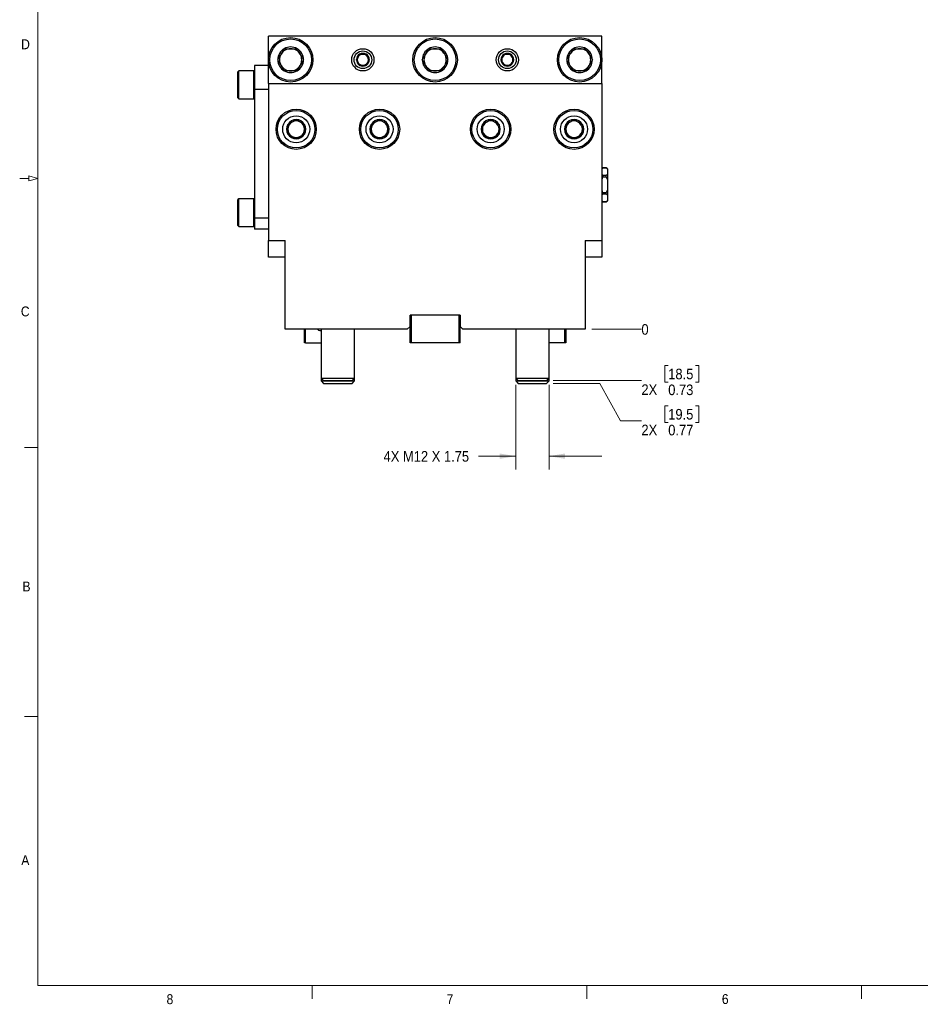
# Model space of a CAD drawing. Header units: inches. Extents: x 0.5 to 21.6, y 0.7 to 16.3.
# Tile 1 of 18: x 0.5 to 9, y 0.7 to 10. Entities that reach past the tile are written whole.
import ezdxf

# ---------------------------------------------------------------- set-up
doc = ezdxf.new("R2010")
doc.units = ezdxf.units.IN
doc.header["$MEASUREMENT"] = 0
doc.linetypes.add('SLD-Solid', pattern=[0])
doc.styles.add('SLDTEXTSTYLE2', font='GOTHIC.TTF', dxfattribs={"width": 0.913})
doc.dimstyles.new('SLDDIMSTYLE0', dxfattribs={"dimtxt": 0.1, "dimasz": 0.15, "dimexe": 0, "dimexo": 0.0625, "dimgap": 0.025, "dimtad": 0, "dimtih": 1, "dimtoh": 1, "dimdec": 0, "dimlfac": 1.5, "dimrnd": 1e-09, "dimdsep": 46, "dimtxsty": 'SLDTEXTSTYLE2', "dimblk1": 'NONE', "dimblk2": 'NONE', "dimsah": 1, "dimcen": 0.09, "dimadec": 0, "dimazin": 2, "dimtfac": 1, "dimtofl": 0, "dimtmove": 0, "dimatfit": 3, "dimldrblk": 'NONE', "dimfxl": 1, "dimfrac": 2, "dimtolj": 1, "dimtzin": 12, "dimarcsym": 0})
doc.dimstyles.new('SLDDIMSTYLE4', dxfattribs={"dimtxt": 0.1, "dimasz": 0.15, "dimexe": 0, "dimexo": 0.0625, "dimgap": 0.025, "dimtad": 0, "dimtih": 1, "dimtoh": 1, "dimlfac": 1.5, "dimrnd": 1e-09, "dimdsep": 46, "dimtxsty": 'SLDTEXTSTYLE2', "dimblk1": 'NONE', "dimblk2": 'NONE', "dimsah": 1, "dimcen": 0.09, "dimadec": 0, "dimazin": 2, "dimtfac": 1, "dimtofl": 0, "dimtmove": 0, "dimatfit": 3, "dimldrblk": 'NONE', "dimfxl": 1, "dimfrac": 2, "dimtolj": 1, "dimtzin": 12, "dimarcsym": 0})
doc.dimstyles.new('SLDDIMSTYLE5', dxfattribs={"dimtxt": 0.1, "dimasz": 0.15, "dimexe": 0, "dimexo": 0.0625, "dimgap": 0.025, "dimtad": 0, "dimtih": 1, "dimtoh": 1, "dimlfac": 1.5, "dimrnd": 1e-09, "dimdsep": 46, "dimtxsty": 'SLDTEXTSTYLE2', "dimblk1": 'NONE', "dimblk2": 'NONE', "dimsah": 1, "dimcen": 0.09, "dimadec": 0, "dimazin": 2, "dimtfac": 1, "dimtofl": 0, "dimtmove": 0, "dimatfit": 3, "dimldrblk": 'NONE', "dimfxl": 1, "dimfrac": 2, "dimtolj": 1, "dimtzin": 12, "dimarcsym": 0})
doc.dimstyles.new('SLDDIMSTYLE8', dxfattribs={"dimtxt": 0.1, "dimasz": 0.15, "dimexe": 0, "dimexo": 0.0625, "dimgap": 0.025, "dimtad": 0, "dimtih": 1, "dimtoh": 1, "dimlfac": 1.5, "dimrnd": 1e-09, "dimzin": 12, "dimdsep": 46, "dimtxsty": 'SLDTEXTSTYLE2', "dimsah": 1, "dimcen": 0.09, "dimadec": 0, "dimazin": 3, "dimtfac": 1, "dimtmove": 0, "dimatfit": 0, "dimfxl": 1, "dimfrac": 2, "dimtolj": 1, "dimtzin": 12, "dimarcsym": 0})

# ---------------------------------------------------------------- blocks, each defined once
blk = doc.blocks.new('_D_25')
at = {"color": 7, "linetype": 'SLD-Solid', "lineweight": 18}
for p, q in [((5.9341, 7.0758), (5.8589, 7.0758)), ((6.1309, 7.0758), (5.9341, 7.0758)), ((6.1309, 7.0758), (6.3278, 7.0758))]:
    blk.add_line(p, q, dxfattribs=at)
at = {"color": 7, "linetype": 'SLD-Solid', "lineweight": 18, "insert": (6.3278, 7.1241), "char_height": 0.1, "attachment_point": 1, "style": 'SLDTEXTSTYLE2'}
blk.add_mtext('0', dxfattribs=at)
blk = doc.blocks.new('_None')
blk = doc.blocks.new('_D_26')
at = {"color": 7, "linetype": 'SLD-Solid', "lineweight": 18}
for p, q in [((6.5808, 6.7342), (6.5503, 6.7342)), ((6.5503, 6.7342), (6.5503, 6.5755)), ((6.8394, 6.7342), (6.8699, 6.7342)), ((6.8699, 6.7342), (6.8699, 6.5755)), ((5.4947, 6.5902), (6.3278, 6.5902)), ((6.5503, 6.5755), (6.5808, 6.5755)), ((6.8699, 6.5755), (6.8394, 6.5755))]:
    blk.add_line(p, q, dxfattribs=at)
at = {"color": 7, "linetype": 'SLD-Solid', "lineweight": 18, "char_height": 0.1, "attachment_point": 1, "style": 'SLDTEXTSTYLE2'}
for s, insert in [('18.5', (6.5808, 6.7032)), ('2X ', (6.3278, 6.5551)), ('0.73', (6.5808, 6.5536))]:
    blk.add_mtext(s, dxfattribs=dict(at, insert=insert))
blk = doc.blocks.new('_D_27')
at = {"color": 7, "linetype": 'SLD-Solid', "lineweight": 18}
for p, q in [((5.9341, 6.564), (5.4947, 6.564)), ((6.1309, 6.2097), (5.9341, 6.564)), ((6.5808, 6.3537), (6.5503, 6.3537)), ((6.5503, 6.3537), (6.5503, 6.195)), ((6.8394, 6.3537), (6.8699, 6.3537)), ((6.8699, 6.3537), (6.8699, 6.195)), ((6.1309, 6.2097), (6.3278, 6.2097)), ((6.5503, 6.195), (6.5808, 6.195)), ((6.8699, 6.195), (6.8394, 6.195))]:
    blk.add_line(p, q, dxfattribs=at)
at = {"color": 7, "linetype": 'SLD-Solid', "lineweight": 18, "char_height": 0.1, "attachment_point": 1, "style": 'SLDTEXTSTYLE2'}
for s, insert in [('19.5', (6.5808, 6.3227)), ('2X ', (6.3278, 6.1746)), ('0.77', (6.5808, 6.1731))]:
    blk.add_mtext(s, dxfattribs=dict(at, insert=insert))
blk = doc.blocks.new('_D_28')
at = {"color": 7, "linetype": 'SLD-Solid', "lineweight": 18}
for p, q in [((5.1402, 6.5507), (5.1402, 5.7515)), ((5.4552, 6.5507), (5.4552, 5.7515)), ((5.1402, 5.8765), (4.7887, 5.8765)), ((5.4552, 5.8765), (5.9552, 5.8765))]:
    blk.add_line(p, q, dxfattribs=at)
for points in [[(5.1402, 5.8765), (4.9902, 5.9015), (4.9902, 5.8515)], [(5.4552, 5.8765), (5.6052, 5.8515), (5.6052, 5.9015)]]:
    blk.add_solid(points, dxfattribs=at)
at = {"color": 7, "linetype": 'SLD-Solid', "lineweight": 18, "insert": (3.8923, 5.9248), "char_height": 0.1, "attachment_point": 1, "style": 'SLDTEXTSTYLE2'}
blk.add_mtext('4X M12 X 1.75', dxfattribs=at)

msp = doc.modelspace()

# ---------------------------------------------------------------- linework, layer by layer
at = {"color": 7, "linetype": 'SLD-Solid', "lineweight": 18}
for p, q in [((0.625, 16.125), (0.625, 0.875)), ((0.54, 8.501), (0.455, 8.501)), ((0.54, 8.5238), (0.54, 8.4782)), ((0.625, 8.501), (0.54, 8.5238)), ((0.54, 8.4782), (0.625, 8.501)), ((0.625, 5.959), (0.5, 5.959)), ((0.625, 3.417), (0.5, 3.417)), ((21.375, 0.875), (0.625, 0.875)), ((3.2188, 0.875), (3.2188, 0.75)), ((5.8125, 0.875), (5.8125, 0.75)), ((8.4062, 0.875), (8.4062, 0.75))]:
    msp.add_line(p, q, dxfattribs=at)
at = {"color": 7, "linetype": 'SLD-Solid', "lineweight": 25}
for p, q in [((5.9538, 9.8448), (2.8042, 9.8448)), ((2.8042, 9.3986), (2.8042, 9.8448)), ((5.9538, 9.3986), (5.9538, 9.8448)), ((2.5234, 9.5167), (2.5155, 9.5088)), ((2.5155, 9.2621), (2.5155, 9.5088)), ((2.6651, 9.5167), (2.5234, 9.5167)), ((2.5234, 9.2542), (2.5234, 9.5167)), ((2.673, 9.5088), (2.6651, 9.5167)), ((2.6651, 9.2542), (2.6651, 9.5167)), ((2.8042, 9.5692), (2.673, 9.5692)), ((2.673, 9.5692), (2.673, 9.3419)), ((2.8042, 9.3986), (5.9538, 9.3986)), ((2.8042, 9.3986), (2.8042, 7.9157)), ((5.9538, 9.3986), (5.9538, 7.9157)), ((2.8042, 9.3419), (2.673, 9.3419)), ((2.673, 9.3419), (2.673, 8.1256)), ((2.5155, 9.2621), (2.5234, 9.2542)), ((2.5234, 9.2542), (2.6651, 9.2542)), ((2.6651, 9.2542), (2.673, 9.2621)), ((5.9638, 8.602), (5.9538, 8.592)), ((5.9963, 8.602), (5.9638, 8.602)), ((5.9638, 8.602), (5.9638, 8.6019)), ((5.9638, 8.6019), (5.9963, 8.6019)), ((6.0063, 8.592), (5.9963, 8.602)), ((5.9963, 8.6019), (5.9963, 8.602)), ((6.0063, 8.592), (6.0063, 8.5893)), ((6.0063, 8.5893), (6.0063, 8.5396)), ((5.9638, 8.5271), (5.9638, 8.5154)), ((5.9963, 8.5271), (5.9638, 8.5271)), ((5.9638, 8.5154), (5.9963, 8.5154)), ((5.9963, 8.5154), (5.9963, 8.5271)), ((6.0063, 8.5396), (6.0063, 8.4902)), ((6.0063, 8.4902), (6.0063, 8.3909)), ((6.0063, 8.3909), (6.0063, 8.3415)), ((2.5234, 8.3094), (2.5155, 8.3015)), ((2.5155, 8.0548), (2.5155, 8.3015)), ((2.6651, 8.3094), (2.5234, 8.3094)), ((2.5234, 8.0469), (2.5234, 8.3094)), ((2.673, 8.3015), (2.6651, 8.3094)), ((2.6651, 8.0469), (2.6651, 8.3094)), ((5.9538, 8.2892), (5.9638, 8.2792)), ((5.9963, 8.3658), (5.9638, 8.3658)), ((5.9638, 8.3658), (5.9638, 8.3541)), ((5.9638, 8.3541), (5.9963, 8.3541)), ((5.9963, 8.3541), (5.9963, 8.3658)), ((5.9963, 8.2792), (6.0063, 8.2892)), ((6.0063, 8.3415), (6.0063, 8.2919)), ((6.0063, 8.2919), (6.0063, 8.2892)), ((5.9963, 8.2793), (5.9638, 8.2793)), ((5.9638, 8.2793), (5.9638, 8.2792)), ((5.9638, 8.2792), (5.9963, 8.2792)), ((5.9963, 8.2792), (5.9963, 8.2793)), ((2.8042, 8.1256), (2.673, 8.1256)), ((2.673, 8.1256), (2.673, 8.0206)), ((2.5155, 8.0548), (2.5234, 8.0469)), ((2.5234, 8.0469), (2.6651, 8.0469)), ((2.6651, 8.0469), (2.673, 8.0548)), ((2.8042, 8.0206), (2.673, 8.0206)), ((2.8042, 7.9157), (2.9617, 7.9157)), ((2.8042, 7.7582), (2.8042, 7.9157)), ((2.9617, 7.0758), (2.9617, 7.9157)), ((5.7964, 7.9157), (5.9538, 7.9157)), ((5.7964, 7.9157), (5.7964, 7.0758)), ((5.9538, 7.9157), (5.9538, 7.7582)), ((2.9617, 7.7582), (2.8042, 7.7582)), ((5.9538, 7.7582), (5.7964, 7.7582)), ((4.6154, 7.2083), (4.1427, 7.2083)), ((4.1427, 7.2083), (4.1427, 7.102)), ((4.1428, 6.9485), (4.1428, 7.2083)), ((4.1513, 7.2083), (4.1513, 6.9485)), ((4.6068, 6.9485), (4.6068, 7.2083)), ((4.6153, 6.9485), (4.6153, 7.2083)), ((4.6154, 7.2083), (4.6154, 7.102)), ((4.1164, 7.0758), (2.9617, 7.0758)), ((3.1455, 6.9485), (3.1455, 7.0758)), ((3.154, 6.9485), (3.154, 7.0758)), ((3.3029, 7.0758), (3.3029, 6.6132)), ((3.6179, 6.6132), (3.6179, 7.0758)), ((4.1164, 7.0758), (4.1427, 7.102)), ((4.6154, 7.102), (4.6416, 7.0758)), ((5.7964, 7.0758), (4.6416, 7.0758)), ((5.1402, 7.0758), (5.1402, 6.6132)), ((5.4552, 6.6132), (5.4552, 7.0758)), ((5.6041, 6.9485), (5.6041, 7.0758)), ((5.6126, 7.0758), (5.6126, 6.9485)), ((3.2898, 7.0633), (3.3029, 7.0633)), ((3.154, 6.9485), (3.1455, 6.9485)), ((3.154, 6.9485), (3.3029, 6.9485)), ((4.1513, 6.9485), (4.1428, 6.9485)), ((4.6068, 6.9485), (4.1513, 6.9485)), ((4.6153, 6.9485), (4.6068, 6.9485)), ((5.6041, 6.9485), (5.4552, 6.9485)), ((5.6126, 6.9485), (5.6041, 6.9485)), ((3.3029, 6.6132), (3.3029, 6.5869)), ((3.3029, 6.6132), (3.3259, 6.5902)), ((3.3029, 6.6132), (3.6179, 6.6132)), ((3.5949, 6.5902), (3.6179, 6.6132)), ((3.6179, 6.5869), (3.6179, 6.6132)), ((5.1402, 6.6132), (5.1402, 6.5869)), ((5.1402, 6.6132), (5.1632, 6.5902)), ((5.1402, 6.6132), (5.2977, 6.6132)), ((5.2977, 6.6132), (5.4552, 6.6132)), ((5.4322, 6.5902), (5.4552, 6.6132)), ((5.4552, 6.5869), (5.4552, 6.6132)), ((3.3029, 6.5869), (3.3259, 6.564)), ((3.3029, 6.5869), (3.4604, 6.5869)), ((3.3259, 6.5902), (3.5949, 6.5902)), ((3.3259, 6.564), (3.4604, 6.564)), ((3.4604, 6.5869), (3.6179, 6.5869)), ((3.4604, 6.564), (3.5949, 6.564)), ((3.5949, 6.564), (3.6179, 6.5869)), ((5.1402, 6.5869), (5.1632, 6.564)), ((5.1402, 6.5869), (5.4552, 6.5869)), ((5.1632, 6.5902), (5.2977, 6.5902)), ((5.1632, 6.564), (5.4322, 6.564)), ((5.2977, 6.5902), (5.4322, 6.5902)), ((5.4322, 6.564), (5.4552, 6.5869))]:
    msp.add_line(p, q, dxfattribs=at)
for centre, radius in [((3.0142, 9.6217), 0.21), ((3.0142, 9.6217), 0.1969), ((4.379, 9.6217), 0.21), ((4.379, 9.6217), 0.1969), ((5.7439, 9.6217), 0.21), ((5.7439, 9.6217), 0.1969), ((3.6966, 9.6217), 0.105), ((3.6966, 9.6217), 0.0837), ((5.0615, 9.6217), 0.105), ((5.0615, 9.6217), 0.0837), ((3.0667, 8.9655), 0.1903), ((3.0667, 8.9655), 0.1772), ((3.8541, 8.9655), 0.1903), ((3.8541, 8.9655), 0.1772), ((4.904, 8.9655), 0.1903), ((4.904, 8.9655), 0.1772), ((5.6914, 8.9655), 0.1903), ((5.6914, 8.9655), 0.1772), ((3.0667, 8.9655), 0.1276), ((3.8541, 8.9655), 0.1276), ((4.904, 8.9655), 0.1276), ((5.6914, 8.9655), 0.1276)]:
    msp.add_circle(centre, radius, dxfattribs=at)
for centre, radius, start, end in [((3.0142, 9.6217), 0.1212, 120, 180), ((3.0142, 9.6217), 0.105, 90, 150), ((3.0142, 9.6217), 0.1212, 60, 120), ((3.0142, 9.6217), 0.105, 30, 90), ((3.0142, 9.6217), 0.1212, 0, 60), ((3.6966, 9.6217), 0.0606, 60, 120), ((4.379, 9.6217), 0.1212, 120, 180), ((4.379, 9.6217), 0.105, 90, 150), ((4.379, 9.6217), 0.1212, 60, 120), ((4.379, 9.6217), 0.105, 30, 90), ((4.379, 9.6217), 0.1212, 0, 60), ((5.0615, 9.6217), 0.0606, 60, 120), ((5.7439, 9.6217), 0.1212, 120, 180), ((5.7439, 9.6217), 0.105, 90, 150), ((5.7439, 9.6217), 0.1212, 60, 120), ((5.7439, 9.6217), 0.105, 30, 90), ((5.7439, 9.6217), 0.1212, 0, 60), ((3.0142, 9.6217), 0.1212, 180, 240), ((3.0142, 9.6217), 0.105, 150, 210), ((3.0142, 9.6217), 0.1212, 300, 0), ((3.0142, 9.6217), 0.105, 330, 30), ((3.6966, 9.6217), 0.0606, 120, 180), ((3.6966, 9.6217), 0.0606, 180, 240), ((3.6966, 9.6217), 0.0525, 150, 210), ((3.6966, 9.6217), 0.0525, 90, 150), ((3.6966, 9.6217), 0.0525, 210, 270), ((3.6966, 9.6217), 0.0525, 30, 90), ((3.6966, 9.6217), 0.0525, 270, 330), ((3.6966, 9.6217), 0.0606, 0, 60), ((3.6966, 9.6217), 0.0606, 300, 0), ((3.6966, 9.6217), 0.0525, 330, 30), ((4.379, 9.6217), 0.1212, 180, 240), ((4.379, 9.6217), 0.105, 150, 210), ((4.379, 9.6217), 0.1212, 300, 0), ((4.379, 9.6217), 0.105, 330, 30), ((5.0615, 9.6217), 0.0606, 120, 180), ((5.0615, 9.6217), 0.0606, 180, 240), ((5.0615, 9.6217), 0.0525, 150, 210), ((5.0615, 9.6217), 0.0525, 90, 150), ((5.0615, 9.6217), 0.0525, 210, 270), ((5.0615, 9.6217), 0.0525, 30, 90), ((5.0615, 9.6217), 0.0525, 270, 330), ((5.0615, 9.6217), 0.0606, 0, 60), ((5.0615, 9.6217), 0.0606, 300, 0), ((5.0615, 9.6217), 0.0525, 330, 30), ((5.7439, 9.6217), 0.1212, 180, 240), ((5.7439, 9.6217), 0.105, 150, 210), ((5.7439, 9.6217), 0.1212, 300, 0), ((5.7439, 9.6217), 0.105, 330, 30), ((3.0142, 9.6217), 0.105, 210, 270), ((3.0142, 9.6217), 0.1212, 240, 300), ((3.0142, 9.6217), 0.105, 270, 330), ((3.6966, 9.6217), 0.0606, 240, 300), ((4.379, 9.6217), 0.105, 210, 270), ((4.379, 9.6217), 0.1212, 240, 300), ((4.379, 9.6217), 0.105, 270, 330), ((5.0615, 9.6217), 0.0606, 240, 300), ((5.7439, 9.6217), 0.105, 210, 270), ((5.7439, 9.6217), 0.1212, 240, 300), ((5.7439, 9.6217), 0.105, 270, 330), ((3.0667, 8.9655), 0.0909, 90, 150), ((3.0667, 8.9655), 0.0787, 120, 180), ((3.0667, 8.9655), 0.0787, 60, 120), ((3.0667, 8.9655), 0.0909, 30, 90), ((3.0667, 8.9655), 0.0787, 0, 60), ((3.8541, 8.9655), 0.0909, 90, 150), ((3.8541, 8.9655), 0.0787, 120, 180), ((3.8541, 8.9655), 0.0787, 60, 120), ((3.8541, 8.9655), 0.0909, 30, 90), ((3.8541, 8.9655), 0.0787, 0, 60), ((4.904, 8.9655), 0.0909, 90, 150), ((4.904, 8.9655), 0.0787, 120, 180), ((4.904, 8.9655), 0.0787, 60, 120), ((4.904, 8.9655), 0.0909, 30, 90), ((4.904, 8.9655), 0.0787, 0, 60), ((5.6914, 8.9655), 0.0909, 90, 150), ((5.6914, 8.9655), 0.0787, 120, 180), ((5.6914, 8.9655), 0.0787, 60, 120), ((5.6914, 8.9655), 0.0909, 30, 90), ((5.6914, 8.9655), 0.0787, 0, 60), ((3.0667, 8.9655), 0.0909, 150, 210), ((3.0667, 8.9655), 0.0787, 180, 240), ((3.0667, 8.9655), 0.0787, 300, 0), ((3.0667, 8.9655), 0.0909, 330, 30), ((3.8541, 8.9655), 0.0909, 150, 210), ((3.8541, 8.9655), 0.0787, 180, 240), ((3.8541, 8.9655), 0.0787, 300, 0), ((3.8541, 8.9655), 0.0909, 330, 30), ((4.904, 8.9655), 0.0909, 150, 210), ((4.904, 8.9655), 0.0787, 180, 240), ((4.904, 8.9655), 0.0787, 300, 0), ((4.904, 8.9655), 0.0909, 330, 30), ((5.6914, 8.9655), 0.0909, 150, 210), ((5.6914, 8.9655), 0.0787, 180, 240), ((5.6914, 8.9655), 0.0787, 300, 0), ((5.6914, 8.9655), 0.0909, 330, 30), ((3.0667, 8.9655), 0.0909, 210, 270), ((3.0667, 8.9655), 0.0787, 240, 300), ((3.0667, 8.9655), 0.0909, 270, 330), ((3.8541, 8.9655), 0.0909, 210, 270), ((3.8541, 8.9655), 0.0787, 240, 300), ((3.8541, 8.9655), 0.0909, 270, 330), ((4.904, 8.9655), 0.0909, 210, 270), ((4.904, 8.9655), 0.0787, 240, 300), ((4.904, 8.9655), 0.0909, 270, 330), ((5.6914, 8.9655), 0.0909, 210, 270), ((5.6914, 8.9655), 0.0787, 240, 300), ((5.6914, 8.9655), 0.0909, 270, 330), ((3.2898, 7.0895), 0.0262, 211.66761, 270)]:
    msp.add_arc(centre, radius, start, end, dxfattribs=at)
for points, knots in [([(2.893, 9.6217), (2.895, 9.6253), (2.8991, 9.6324), (2.9056, 9.6436), (2.9124, 9.6554), (2.9187, 9.6663), (2.9243, 9.676), (2.9292, 9.6845), (2.9342, 9.693), (2.94, 9.7031), (2.9465, 9.7144), (2.9512, 9.7226), (2.9536, 9.7267)], [0, 0, 0, 0, 0.107755, 0.216106, 0.327217, 0.439829, 0.516325, 0.593475, 0.67256, 0.75223, 0.875547, 1, 1, 1, 1]), ([(2.9536, 9.7267), (2.9587, 9.7267), (2.9672, 9.7267), (2.9796, 9.7267), (2.9902, 9.7267), (3.0011, 9.7267), (3.0131, 9.7267), (3.0262, 9.7267), (3.04, 9.7267), (3.0528, 9.7267), (3.0643, 9.7267), (3.0713, 9.7267), (3.0748, 9.7267)], [0, 0, 0, 0, 0.135046, 0.222086, 0.30945, 0.396667, 0.483506, 0.594219, 0.705444, 0.816381, 0.908178, 1, 1, 1, 1]), ([(3.0748, 9.7267), (3.0769, 9.7231), (3.081, 9.716), (3.0875, 9.7048), (3.0943, 9.693), (3.1006, 9.6821), (3.1062, 9.6724), (3.1111, 9.6639), (3.116, 9.6553), (3.1218, 9.6453), (3.1283, 9.634), (3.1331, 9.6258), (3.1354, 9.6217)], [0, 0, 0, 0, 0.107755, 0.216106, 0.327217, 0.439829, 0.516325, 0.593475, 0.67256, 0.75223, 0.875547, 1, 1, 1, 1]), ([(4.2578, 9.6217), (4.2599, 9.6253), (4.264, 9.6324), (4.2705, 9.6436), (4.2772, 9.6554), (4.2835, 9.6663), (4.2892, 9.676), (4.2941, 9.6845), (4.299, 9.693), (4.3048, 9.7031), (4.3113, 9.7144), (4.316, 9.7226), (4.3184, 9.7267)], [0, 0, 0, 0, 0.107755, 0.216106, 0.327217, 0.439829, 0.516325, 0.593475, 0.67256, 0.75223, 0.875547, 1, 1, 1, 1]), ([(4.3184, 9.7267), (4.3236, 9.7267), (4.3321, 9.7267), (4.3444, 9.7267), (4.3551, 9.7267), (4.3659, 9.7267), (4.3779, 9.7267), (4.391, 9.7267), (4.4049, 9.7267), (4.4176, 9.7267), (4.4292, 9.7267), (4.4362, 9.7267), (4.4397, 9.7267)], [0, 0, 0, 0, 0.135046, 0.222086, 0.30945, 0.396667, 0.483506, 0.594219, 0.705444, 0.816381, 0.908178, 1, 1, 1, 1]), ([(4.4397, 9.7267), (4.4417, 9.7231), (4.4458, 9.716), (4.4523, 9.7048), (4.4591, 9.693), (4.4654, 9.6821), (4.471, 9.6724), (4.4759, 9.6639), (4.4808, 9.6553), (4.4866, 9.6453), (4.4932, 9.634), (4.4979, 9.6258), (4.5003, 9.6217)], [0, 0, 0, 0, 0.107755, 0.216106, 0.327217, 0.439829, 0.516325, 0.593475, 0.67256, 0.75223, 0.875547, 1, 1, 1, 1]), ([(5.6226, 9.6217), (5.6247, 9.6253), (5.6288, 9.6324), (5.6353, 9.6436), (5.6421, 9.6554), (5.6484, 9.6663), (5.654, 9.676), (5.6589, 9.6845), (5.6638, 9.693), (5.6696, 9.7031), (5.6762, 9.7144), (5.6809, 9.7226), (5.6833, 9.7267)], [0, 0, 0, 0, 0.107755, 0.216106, 0.327217, 0.439829, 0.516325, 0.593475, 0.67256, 0.75223, 0.875547, 1, 1, 1, 1]), ([(5.6833, 9.7267), (5.6884, 9.7267), (5.6969, 9.7267), (5.7092, 9.7267), (5.7199, 9.7267), (5.7308, 9.7267), (5.7428, 9.7267), (5.7558, 9.7267), (5.7697, 9.7267), (5.7824, 9.7267), (5.794, 9.7267), (5.801, 9.7267), (5.8045, 9.7267)], [0, 0, 0, 0, 0.135046, 0.222086, 0.30945, 0.396667, 0.483506, 0.594219, 0.705444, 0.816381, 0.908178, 1, 1, 1, 1]), ([(5.8045, 9.7267), (5.8065, 9.7231), (5.8106, 9.716), (5.8171, 9.7048), (5.8239, 9.693), (5.8302, 9.6821), (5.8358, 9.6724), (5.8407, 9.6639), (5.8457, 9.6553), (5.8515, 9.6453), (5.858, 9.634), (5.8627, 9.6258), (5.8651, 9.6217)], [0, 0, 0, 0, 0.107755, 0.216106, 0.327217, 0.439829, 0.516325, 0.593475, 0.67256, 0.75223, 0.875547, 1, 1, 1, 1]), ([(2.9536, 9.5167), (2.9515, 9.5203), (2.9474, 9.5274), (2.9409, 9.5386), (2.9342, 9.5504), (2.9279, 9.5613), (2.9222, 9.571), (2.9173, 9.5795), (2.9124, 9.5881), (2.9066, 9.5981), (2.9001, 9.6094), (2.8954, 9.6176), (2.893, 9.6217)], [0, 0, 0, 0, 0.107755, 0.216106, 0.327217, 0.439829, 0.516325, 0.593475, 0.67256, 0.75223, 0.875547, 1, 1, 1, 1]), ([(3.1354, 9.6217), (3.1334, 9.6181), (3.1293, 9.611), (3.1228, 9.5997), (3.116, 9.588), (3.1097, 9.5771), (3.1041, 9.5674), (3.0992, 9.5589), (3.0942, 9.5503), (3.0885, 9.5403), (3.0819, 9.529), (3.0772, 9.5208), (3.0748, 9.5167)], [0, 0, 0, 0, 0.108079, 0.216108, 0.328005, 0.439827, 0.516649, 0.593473, 0.67284, 0.752227, 0.875546, 1, 1, 1, 1]), ([(3.636, 9.6217), (3.637, 9.6235), (3.6391, 9.627), (3.6423, 9.6327), (3.6457, 9.6385), (3.6497, 9.6454), (3.6542, 9.6532), (3.6587, 9.661), (3.6628, 9.668), (3.6651, 9.6721), (3.6663, 9.6742)], [0, 0, 0, 0, 0.1081093, 0.2161692, 0.328098, 0.439951, 0.5934828, 0.7521458, 0.8755052, 1, 1, 1, 1]), ([(3.6663, 9.5692), (3.6653, 9.571), (3.6632, 9.5746), (3.66, 9.5802), (3.6566, 9.5861), (3.6526, 9.5929), (3.6481, 9.6007), (3.6436, 9.6085), (3.6396, 9.6155), (3.6372, 9.6196), (3.636, 9.6217)], [0, 0, 0, 0, 0.108109, 0.216169, 0.328098, 0.439951, 0.593483, 0.752146, 0.875505, 1, 1, 1, 1]), ([(3.6663, 9.6742), (3.6689, 9.6742), (3.6737, 9.6742), (3.6811, 9.6742), (3.6882, 9.6742), (3.6955, 9.6742), (3.7026, 9.6742), (3.7095, 9.6742), (3.7178, 9.6742), (3.7234, 9.6742), (3.7269, 9.6742)], [0, 0, 0, 0, 0.135071, 0.251223, 0.367647, 0.483504, 0.594237, 0.705483, 0.81644, 1, 1, 1, 1]), ([(3.7269, 9.6742), (3.728, 9.6724), (3.73, 9.6688), (3.7333, 9.6632), (3.7367, 9.6573), (3.7406, 9.6505), (3.7451, 9.6427), (3.7496, 9.6349), (3.7537, 9.6278), (3.7561, 9.6238), (3.7572, 9.6217)], [0, 0, 0, 0, 0.108109, 0.216169, 0.328098, 0.439951, 0.593483, 0.752146, 0.875505, 1, 1, 1, 1]), ([(3.7572, 9.6217), (3.7562, 9.6199), (3.7542, 9.6164), (3.7509, 9.6107), (3.7475, 9.6049), (3.7436, 9.598), (3.7391, 9.5902), (3.7345, 9.5824), (3.7305, 9.5754), (3.7281, 9.5713), (3.7269, 9.5692)], [0, 0, 0, 0, 0.107786, 0.216167, 0.327311, 0.439954, 0.593485, 0.752147, 0.875506, 1, 1, 1, 1]), ([(4.3184, 9.5167), (4.3164, 9.5203), (4.3123, 9.5274), (4.3058, 9.5386), (4.299, 9.5504), (4.2927, 9.5613), (4.2871, 9.571), (4.2822, 9.5795), (4.2772, 9.5881), (4.2715, 9.5981), (4.2649, 9.6094), (4.2602, 9.6176), (4.2578, 9.6217)], [0, 0, 0, 0, 0.107755, 0.216106, 0.327217, 0.439829, 0.516325, 0.593475, 0.67256, 0.75223, 0.875547, 1, 1, 1, 1]), ([(4.5003, 9.6217), (4.4982, 9.6181), (4.4941, 9.611), (4.4876, 9.5997), (4.4808, 9.588), (4.4745, 9.5771), (4.4689, 9.5674), (4.464, 9.5589), (4.4591, 9.5503), (4.4533, 9.5403), (4.4467, 9.529), (4.442, 9.5208), (4.4397, 9.5167)], [0, 0, 0, 0, 0.108079, 0.216108, 0.328005, 0.439827, 0.516649, 0.593473, 0.67284, 0.752227, 0.875546, 1, 1, 1, 1]), ([(5.0008, 9.6217), (5.0019, 9.6235), (5.0039, 9.627), (5.0072, 9.6327), (5.0106, 9.6385), (5.0145, 9.6454), (5.019, 9.6532), (5.0235, 9.661), (5.0276, 9.668), (5.03, 9.6721), (5.0311, 9.6742)], [0, 0, 0, 0, 0.1081093, 0.2161692, 0.328098, 0.439951, 0.5934828, 0.7521458, 0.8755052, 1, 1, 1, 1]), ([(5.0311, 9.5692), (5.0301, 9.571), (5.0281, 9.5746), (5.0248, 9.5802), (5.0214, 9.5861), (5.0175, 9.5929), (5.013, 9.6007), (5.0084, 9.6085), (5.0044, 9.6155), (5.002, 9.6196), (5.0008, 9.6217)], [0, 0, 0, 0, 0.108109, 0.216169, 0.328098, 0.439951, 0.593483, 0.752146, 0.875505, 1, 1, 1, 1]), ([(5.0311, 9.6742), (5.0337, 9.6742), (5.0385, 9.6742), (5.0459, 9.6742), (5.0531, 9.6742), (5.0603, 9.6742), (5.0674, 9.6742), (5.0744, 9.6742), (5.0826, 9.6742), (5.0882, 9.6742), (5.0918, 9.6742)], [0, 0, 0, 0, 0.135071, 0.251223, 0.367647, 0.483504, 0.594237, 0.705483, 0.81644, 1, 1, 1, 1]), ([(5.0918, 9.6742), (5.0928, 9.6724), (5.0948, 9.6688), (5.0981, 9.6632), (5.1015, 9.6573), (5.1054, 9.6505), (5.1099, 9.6427), (5.1145, 9.6349), (5.1185, 9.6278), (5.1209, 9.6238), (5.1221, 9.6217)], [0, 0, 0, 0, 0.108109, 0.216169, 0.328098, 0.439951, 0.593483, 0.752146, 0.875505, 1, 1, 1, 1]), ([(5.1221, 9.6217), (5.121, 9.6199), (5.119, 9.6164), (5.1157, 9.6107), (5.1123, 9.6049), (5.1084, 9.598), (5.1039, 9.5902), (5.0994, 9.5824), (5.0953, 9.5754), (5.0929, 9.5713), (5.0918, 9.5692)], [0, 0, 0, 0, 0.107786, 0.216167, 0.327311, 0.439954, 0.593485, 0.752147, 0.875506, 1, 1, 1, 1]), ([(5.6833, 9.5167), (5.6812, 9.5203), (5.6771, 9.5274), (5.6706, 9.5386), (5.6638, 9.5504), (5.6575, 9.5613), (5.6519, 9.571), (5.647, 9.5795), (5.6421, 9.5881), (5.6363, 9.5981), (5.6297, 9.6094), (5.625, 9.6176), (5.6226, 9.6217)], [0, 0, 0, 0, 0.107755, 0.216106, 0.327217, 0.439829, 0.516325, 0.593475, 0.67256, 0.75223, 0.875547, 1, 1, 1, 1]), ([(5.8651, 9.6217), (5.863, 9.6181), (5.8589, 9.611), (5.8524, 9.5997), (5.8456, 9.588), (5.8393, 9.5771), (5.8337, 9.5674), (5.8288, 9.5589), (5.8239, 9.5503), (5.8181, 9.5403), (5.8116, 9.529), (5.8069, 9.5208), (5.8045, 9.5167)], [0, 0, 0, 0, 0.108079, 0.216108, 0.328005, 0.439827, 0.516649, 0.593473, 0.67284, 0.752227, 0.875546, 1, 1, 1, 1]), ([(3.0748, 9.5167), (3.0713, 9.5167), (3.0644, 9.5167), (3.0539, 9.5167), (3.0436, 9.5167), (3.0333, 9.5167), (3.0228, 9.5167), (3.0121, 9.5167), (3.0013, 9.5167), (2.9905, 9.5167), (2.9797, 9.5167), (2.9673, 9.5167), (2.9587, 9.5167), (2.9536, 9.5167)], [0, 0, 0, 0, 0.09162, 0.183584, 0.265554, 0.347501, 0.432025, 0.516536, 0.602144, 0.687771, 0.77636, 0.864979, 1, 1, 1, 1]), ([(3.7269, 9.5692), (3.7234, 9.5692), (3.7168, 9.5692), (3.7079, 9.5692), (3.7009, 9.5692), (3.6956, 9.5692), (3.6902, 9.5692), (3.6829, 9.5692), (3.6748, 9.5692), (3.6689, 9.5692), (3.6663, 9.5692)], [0, 0, 0, 0, 0.183558, 0.347406, 0.431961, 0.516502, 0.60214, 0.687799, 0.864931, 1, 1, 1, 1]), ([(4.4397, 9.5167), (4.4362, 9.5167), (4.4292, 9.5167), (4.4187, 9.5167), (4.4084, 9.5167), (4.3982, 9.5167), (4.3877, 9.5167), (4.3769, 9.5167), (4.3661, 9.5167), (4.3553, 9.5167), (4.3446, 9.5167), (4.3321, 9.5167), (4.3236, 9.5167), (4.3184, 9.5167)], [0, 0, 0, 0, 0.09162, 0.183584, 0.265554, 0.347501, 0.432025, 0.516536, 0.602144, 0.687771, 0.77636, 0.864979, 1, 1, 1, 1]), ([(5.0918, 9.5692), (5.0882, 9.5692), (5.0816, 9.5692), (5.0727, 9.5692), (5.0658, 9.5692), (5.0604, 9.5692), (5.055, 9.5692), (5.0477, 9.5692), (5.0397, 9.5692), (5.0337, 9.5692), (5.0311, 9.5692)], [0, 0, 0, 0, 0.183558, 0.347406, 0.431961, 0.516502, 0.60214, 0.687799, 0.864931, 1, 1, 1, 1]), ([(5.8045, 9.5167), (5.801, 9.5167), (5.794, 9.5167), (5.7836, 9.5167), (5.7732, 9.5167), (5.763, 9.5167), (5.7525, 9.5167), (5.7417, 9.5167), (5.7309, 9.5167), (5.7201, 9.5167), (5.7094, 9.5167), (5.6969, 9.5167), (5.6884, 9.5167), (5.6833, 9.5167)], [0, 0, 0, 0, 0.09162, 0.183584, 0.265554, 0.347501, 0.432025, 0.516536, 0.602144, 0.687771, 0.77636, 0.864979, 1, 1, 1, 1]), ([(2.988, 9.011), (2.9906, 9.0125), (2.996, 9.0156), (3.0044, 9.0205), (3.0132, 9.0256), (3.0214, 9.0303), (3.0287, 9.0345), (3.0351, 9.0382), (3.0415, 9.0419), (3.049, 9.0462), (3.0575, 9.0511), (3.0636, 9.0547), (3.0667, 9.0565)], [0, 0, 0, 0, 0.1080781, 0.2161067, 0.3280033, 0.4398241, 0.516646, 0.5934702, 0.6728378, 0.7522251, 0.875545, 1, 1, 1, 1]), ([(3.0667, 9.0565), (3.0694, 9.0549), (3.0747, 9.0518), (3.0832, 9.0469), (3.092, 9.0419), (3.1002, 9.0371), (3.1074, 9.0329), (3.1138, 9.0292), (3.1202, 9.0256), (3.1277, 9.0212), (3.1362, 9.0163), (3.1424, 9.0128), (3.1454, 9.011)], [0, 0, 0, 0, 0.108078, 0.216107, 0.328003, 0.439824, 0.516646, 0.59347, 0.672838, 0.752225, 0.875545, 1, 1, 1, 1]), ([(3.7754, 9.011), (3.778, 9.0125), (3.7834, 9.0156), (3.7918, 9.0205), (3.8006, 9.0256), (3.8088, 9.0303), (3.8161, 9.0345), (3.8225, 9.0382), (3.8289, 9.0419), (3.8364, 9.0462), (3.8449, 9.0511), (3.851, 9.0547), (3.8541, 9.0565)], [0, 0, 0, 0, 0.107754, 0.216105, 0.327216, 0.439827, 0.516649, 0.593472, 0.67284, 0.752226, 0.875546, 1, 1, 1, 1]), ([(3.8541, 9.0565), (3.8568, 9.0549), (3.8621, 9.0518), (3.8706, 9.0469), (3.8794, 9.0419), (3.8876, 9.0371), (3.8948, 9.0329), (3.9012, 9.0292), (3.9076, 9.0256), (3.9151, 9.0212), (3.9236, 9.0163), (3.9298, 9.0128), (3.9328, 9.011)], [0, 0, 0, 0, 0.108078, 0.216107, 0.328003, 0.439824, 0.516646, 0.59347, 0.672838, 0.752225, 0.875545, 1, 1, 1, 1]), ([(4.8252, 9.011), (4.8279, 9.0125), (4.8332, 9.0156), (4.8417, 9.0205), (4.8505, 9.0256), (4.8587, 9.0303), (4.866, 9.0345), (4.8724, 9.0382), (4.8787, 9.0419), (4.8863, 9.0462), (4.8948, 9.0511), (4.9009, 9.0547), (4.904, 9.0565)], [0, 0, 0, 0, 0.107754, 0.216105, 0.327216, 0.439827, 0.516649, 0.593472, 0.67284, 0.752226, 0.875546, 1, 1, 1, 1]), ([(4.904, 9.0565), (4.9066, 9.0549), (4.912, 9.0518), (4.9204, 9.0469), (4.9292, 9.0419), (4.9374, 9.0371), (4.9447, 9.0329), (4.9511, 9.0292), (4.9575, 9.0256), (4.965, 9.0212), (4.9735, 9.0163), (4.9796, 9.0128), (4.9827, 9.011)], [0, 0, 0, 0, 0.108078, 0.216107, 0.328003, 0.439824, 0.516646, 0.59347, 0.672838, 0.752225, 0.875545, 1, 1, 1, 1]), ([(5.6126, 9.011), (5.6153, 9.0125), (5.6206, 9.0156), (5.6291, 9.0205), (5.6379, 9.0256), (5.6461, 9.0303), (5.6534, 9.0345), (5.6598, 9.0382), (5.6661, 9.0419), (5.6737, 9.0462), (5.6822, 9.0511), (5.6883, 9.0547), (5.6914, 9.0565)], [0, 0, 0, 0, 0.107754, 0.216105, 0.327216, 0.439827, 0.516649, 0.593472, 0.67284, 0.752226, 0.875546, 1, 1, 1, 1]), ([(5.6914, 9.0565), (5.694, 9.0549), (5.6994, 9.0518), (5.7078, 9.0469), (5.7166, 9.0419), (5.7248, 9.0371), (5.7321, 9.0329), (5.7385, 9.0292), (5.7449, 9.0256), (5.7524, 9.0212), (5.7609, 9.0163), (5.767, 9.0128), (5.7701, 9.011)], [0, 0, 0, 0, 0.108078, 0.216107, 0.328003, 0.439824, 0.516646, 0.59347, 0.672838, 0.752225, 0.875545, 1, 1, 1, 1]), ([(2.988, 8.9201), (2.988, 8.9239), (2.988, 8.9302), (2.988, 8.9394), (2.988, 8.9473), (2.988, 8.9556), (2.988, 8.9637), (2.988, 8.9717), (2.988, 8.9795), (2.988, 8.9873), (2.988, 8.9952), (2.988, 9.0031), (2.988, 9.0084), (2.988, 9.011)], [0, 0, 0, 0, 0.1350197, 0.2205839, 0.3066284, 0.3946045, 0.4834626, 0.5648943, 0.6470969, 0.7314559, 0.8164172, 0.9080123, 1, 1, 1, 1]), ([(3.1454, 9.011), (3.1454, 9.0084), (3.1454, 9.0031), (3.1454, 8.9953), (3.1454, 8.9876), (3.1454, 8.9799), (3.1454, 8.972), (3.1454, 8.9639), (3.1454, 8.9558), (3.1454, 8.9477), (3.1454, 8.9397), (3.1454, 8.9303), (3.1454, 8.9239), (3.1454, 8.9201)], [0, 0, 0, 0, 0.091804, 0.183584, 0.265555, 0.347501, 0.432025, 0.516536, 0.602144, 0.687771, 0.77636, 0.864979, 1, 1, 1, 1]), ([(3.7754, 8.9201), (3.7754, 8.9227), (3.7754, 8.9279), (3.7754, 8.9358), (3.7754, 8.9435), (3.7754, 8.9512), (3.7754, 8.9591), (3.7754, 8.9671), (3.7754, 8.9752), (3.7754, 8.9833), (3.7754, 8.9914), (3.7754, 9.0007), (3.7754, 9.0071), (3.7754, 9.011)], [0, 0, 0, 0, 0.091804, 0.183584, 0.265555, 0.347501, 0.432025, 0.516536, 0.602144, 0.687771, 0.77636, 0.864979, 1, 1, 1, 1]), ([(3.9328, 9.011), (3.9328, 9.0071), (3.9328, 9.0008), (3.9328, 8.9916), (3.9328, 8.9837), (3.9328, 8.9755), (3.9328, 8.9673), (3.9328, 8.9593), (3.9328, 8.9515), (3.9328, 8.9438), (3.9328, 8.9359), (3.9328, 8.9279), (3.9328, 8.9227), (3.9328, 8.9201)], [0, 0, 0, 0, 0.1350197, 0.2205839, 0.3066284, 0.3946045, 0.4834626, 0.5648943, 0.6470969, 0.7314559, 0.8164172, 0.9080123, 1, 1, 1, 1]), ([(4.8252, 8.9201), (4.8252, 8.9227), (4.8252, 8.9279), (4.8252, 8.9358), (4.8252, 8.9435), (4.8252, 8.9512), (4.8252, 8.9591), (4.8252, 8.9671), (4.8252, 8.9752), (4.8252, 8.9833), (4.8252, 8.9914), (4.8252, 9.0007), (4.8252, 9.0071), (4.8252, 9.011)], [0, 0, 0, 0, 0.091804, 0.183584, 0.265555, 0.347501, 0.432025, 0.516536, 0.602144, 0.687771, 0.77636, 0.864979, 1, 1, 1, 1]), ([(4.9827, 9.011), (4.9827, 9.0071), (4.9827, 9.0008), (4.9827, 8.9916), (4.9827, 8.9837), (4.9827, 8.9755), (4.9827, 8.9673), (4.9827, 8.9593), (4.9827, 8.9515), (4.9827, 8.9438), (4.9827, 8.9359), (4.9827, 8.9279), (4.9827, 8.9227), (4.9827, 8.9201)], [0, 0, 0, 0, 0.1350197, 0.2205839, 0.3066284, 0.3946045, 0.4834626, 0.5648943, 0.6470969, 0.7314559, 0.8164172, 0.9080123, 1, 1, 1, 1]), ([(5.6126, 8.9201), (5.6126, 8.9227), (5.6126, 8.9279), (5.6126, 8.9358), (5.6126, 8.9435), (5.6126, 8.9512), (5.6126, 8.9591), (5.6126, 8.9671), (5.6126, 8.9752), (5.6126, 8.9833), (5.6126, 8.9914), (5.6126, 9.0007), (5.6126, 9.0071), (5.6126, 9.011)], [0, 0, 0, 0, 0.091804, 0.183584, 0.265555, 0.347501, 0.432025, 0.516536, 0.602144, 0.687771, 0.77636, 0.864979, 1, 1, 1, 1]), ([(5.7701, 9.011), (5.7701, 9.0071), (5.7701, 9.0008), (5.7701, 8.9916), (5.7701, 8.9837), (5.7701, 8.9755), (5.7701, 8.9673), (5.7701, 8.9593), (5.7701, 8.9515), (5.7701, 8.9438), (5.7701, 8.9359), (5.7701, 8.9279), (5.7701, 8.9227), (5.7701, 8.9201)], [0, 0, 0, 0, 0.1350197, 0.2205839, 0.3066284, 0.3946045, 0.4834626, 0.5648943, 0.6470969, 0.7314559, 0.8164172, 0.9080123, 1, 1, 1, 1]), ([(3.0667, 8.8746), (3.064, 8.8762), (3.0587, 8.8792), (3.0502, 8.8841), (3.0414, 8.8892), (3.0332, 8.8939), (3.026, 8.8981), (3.0196, 8.9018), (3.0132, 8.9055), (3.0057, 8.9098), (2.9972, 8.9147), (2.991, 8.9183), (2.988, 8.9201)], [0, 0, 0, 0, 0.108078, 0.216107, 0.328003, 0.439824, 0.516646, 0.59347, 0.672838, 0.752225, 0.875545, 1, 1, 1, 1]), ([(3.1454, 8.9201), (3.1428, 8.9185), (3.1374, 8.9154), (3.129, 8.9106), (3.1202, 8.9055), (3.112, 8.9008), (3.1047, 8.8965), (3.0983, 8.8929), (3.0919, 8.8892), (3.0844, 8.8848), (3.0759, 8.8799), (3.0698, 8.8764), (3.0667, 8.8746)], [0, 0, 0, 0, 0.107754, 0.216105, 0.327216, 0.439827, 0.516649, 0.593472, 0.67284, 0.752226, 0.875546, 1, 1, 1, 1]), ([(3.8541, 8.8746), (3.8514, 8.8762), (3.8461, 8.8792), (3.8376, 8.8841), (3.8288, 8.8892), (3.8206, 8.8939), (3.8134, 8.8981), (3.807, 8.9018), (3.8006, 8.9055), (3.7931, 8.9098), (3.7846, 8.9147), (3.7784, 8.9183), (3.7754, 8.9201)], [0, 0, 0, 0, 0.108078, 0.216107, 0.328003, 0.439824, 0.516646, 0.59347, 0.672838, 0.752225, 0.875545, 1, 1, 1, 1]), ([(3.9328, 8.9201), (3.9302, 8.9185), (3.9248, 8.9154), (3.9164, 8.9106), (3.9076, 8.9055), (3.8994, 8.9008), (3.8921, 8.8965), (3.8857, 8.8929), (3.8793, 8.8892), (3.8718, 8.8848), (3.8633, 8.8799), (3.8572, 8.8764), (3.8541, 8.8746)], [0, 0, 0, 0, 0.1080781, 0.2161067, 0.3280033, 0.4398241, 0.516646, 0.5934702, 0.6728378, 0.7522251, 0.875545, 1, 1, 1, 1]), ([(4.904, 8.8746), (4.9013, 8.8762), (4.896, 8.8792), (4.8875, 8.8841), (4.8787, 8.8892), (4.8705, 8.8939), (4.8632, 8.8981), (4.8568, 8.9018), (4.8505, 8.9055), (4.8429, 8.9098), (4.8345, 8.9147), (4.8283, 8.9183), (4.8252, 8.9201)], [0, 0, 0, 0, 0.108078, 0.216107, 0.328003, 0.439824, 0.516646, 0.59347, 0.672838, 0.752225, 0.875545, 1, 1, 1, 1]), ([(4.9827, 8.9201), (4.98, 8.9185), (4.9747, 8.9154), (4.9662, 8.9106), (4.9574, 8.9055), (4.9493, 8.9008), (4.942, 8.8965), (4.9356, 8.8929), (4.9292, 8.8892), (4.9217, 8.8848), (4.9132, 8.8799), (4.9071, 8.8764), (4.904, 8.8746)], [0, 0, 0, 0, 0.1080781, 0.2161067, 0.3280033, 0.4398241, 0.516646, 0.5934702, 0.6728378, 0.7522251, 0.875545, 1, 1, 1, 1]), ([(5.6914, 8.8746), (5.6887, 8.8762), (5.6834, 8.8792), (5.6749, 8.8841), (5.6661, 8.8892), (5.6579, 8.8939), (5.6506, 8.8981), (5.6442, 8.9018), (5.6379, 8.9055), (5.6303, 8.9098), (5.6219, 8.9147), (5.6157, 8.9183), (5.6126, 8.9201)], [0, 0, 0, 0, 0.108078, 0.216107, 0.328003, 0.439824, 0.516646, 0.59347, 0.672838, 0.752225, 0.875545, 1, 1, 1, 1]), ([(5.7701, 8.9201), (5.7674, 8.9185), (5.7621, 8.9154), (5.7536, 8.9106), (5.7448, 8.9055), (5.7367, 8.9008), (5.7294, 8.8965), (5.723, 8.8929), (5.7166, 8.8892), (5.7091, 8.8848), (5.7006, 8.8799), (5.6945, 8.8764), (5.6914, 8.8746)], [0, 0, 0, 0, 0.1080781, 0.2161067, 0.3280033, 0.4398241, 0.516646, 0.5934702, 0.6728378, 0.7522251, 0.875545, 1, 1, 1, 1]), ([(5.9638, 8.6019), (5.962, 8.5998), (5.9583, 8.5957), (5.9553, 8.5914), (5.9538, 8.5893)], [0, 0, 0, 0, 0.499192, 1, 1, 1, 1]), ([(6.0063, 8.5893), (6.0049, 8.5914), (6.0019, 8.5957), (5.9982, 8.5998), (5.9963, 8.6019)], [0, 0, 0, 0, 0.499097, 1, 1, 1, 1]), ([(5.9538, 8.5396), (5.9553, 8.5375), (5.9583, 8.5333), (5.962, 8.5291), (5.9638, 8.5271)], [0, 0, 0, 0, 0.499097, 1, 1, 1, 1]), ([(5.9638, 8.5154), (5.962, 8.5113), (5.9583, 8.503), (5.9553, 8.4945), (5.9538, 8.4902)], [0, 0, 0, 0, 0.499192, 1, 1, 1, 1]), ([(5.9963, 8.5271), (5.9982, 8.5291), (6.0019, 8.5333), (6.0048, 8.5375), (6.0063, 8.5396)], [0, 0, 0, 0, 0.499192, 1, 1, 1, 1]), ([(6.0063, 8.4902), (6.0049, 8.4945), (6.0019, 8.503), (5.9982, 8.5113), (5.9963, 8.5154)], [0, 0, 0, 0, 0.499097, 1, 1, 1, 1]), ([(5.9538, 8.3909), (5.9553, 8.3867), (5.9583, 8.3782), (5.962, 8.3699), (5.9638, 8.3658)], [0, 0, 0, 0, 0.499097, 1, 1, 1, 1]), ([(5.9963, 8.3658), (5.9982, 8.3699), (6.0019, 8.3781), (6.0048, 8.3867), (6.0063, 8.3909)], [0, 0, 0, 0, 0.499192, 1, 1, 1, 1]), ([(5.9638, 8.3541), (5.962, 8.3521), (5.9583, 8.3479), (5.9553, 8.3437), (5.9538, 8.3415)], [0, 0, 0, 0, 0.499192, 1, 1, 1, 1]), ([(5.9538, 8.2919), (5.9553, 8.2898), (5.9583, 8.2855), (5.962, 8.2814), (5.9638, 8.2793)], [0, 0, 0, 0, 0.499097, 1, 1, 1, 1]), ([(6.0063, 8.3415), (6.0049, 8.3437), (6.0019, 8.3479), (5.9982, 8.352), (5.9963, 8.3541)], [0, 0, 0, 0, 0.499097, 1, 1, 1, 1]), ([(5.9963, 8.2793), (5.9982, 8.2814), (6.0019, 8.2855), (6.0048, 8.2898), (6.0063, 8.2919)], [0, 0, 0, 0, 0.499192, 1, 1, 1, 1])]:
    msp.add_open_spline(points, degree=3, knots=knots, dxfattribs=at)

# ---------------------------------------------------------------- texts
at = {"color": 7, "linetype": 'Continuous', "lineweight": 0, "char_height": 0.0938, "attachment_point": 1, "style": 'SLDTEXTSTYLE2'}
for s, insert in [('D', (0.4686, 9.8151)), ('C', (0.4658, 7.291)), ('B', (0.4811, 4.6922)), ('A', (0.47, 2.1067)), ('8', (1.8423, 0.7931)), ('7', (4.4881, 0.7931)), ('6', (7.0873, 0.7942))]:
    msp.add_mtext(s, dxfattribs=dict(at, insert=insert))

# ---------------------------------------------------------------- dimensions: what is measured, and where the dimension line sits
at = {"color": 7, "linetype": 'SLD-Solid', "lineweight": 18}
for feature_location, offset, dimstyle, picture, middle in [((5.4322, 6.5902), (0.8956, 0), 'SLDDIMSTYLE4', '_D_26', (6.6141, 6.5902)), ((5.4322, 6.564), (0.8956, -0.3542), 'SLDDIMSTYLE5', '_D_27', (6.6141, 6.2097))]:
    dim = msp.add_ordinate_dim(feature_location=feature_location, offset=offset, dtype=0, origin=(5.7964, 7.0758), text='2X <>', dimstyle=dimstyle, dxfattribs=at)
    dim.commit()
    dim.dimension.update_dxf_attribs({"geometry": picture, "text_midpoint": middle})
dim = msp.add_ordinate_dim(feature_location=(5.7963602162, 7.0757653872), offset=(0.5314311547, 0), dtype=0, origin=(5.7963602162, 7.0757653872), dimstyle='SLDDIMSTYLE0', dxfattribs=at)
dim.commit()
dim.dimension.update_dxf_attribs({"geometry": '_D_25', "text_midpoint": (6.3647358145, 7.0757653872)})
dim = msp.add_linear_dim(base=(5.1402, 5.8765), p1=(5.4552, 6.6132), p2=(5.1402, 6.6132), text='4X M12 X 1.75', dimstyle='SLDDIMSTYLE8', dxfattribs=at)
dim.commit()
dim.dimension.update_dxf_attribs({"geometry": '_D_28', "text_midpoint": (4.3303, 5.8765), "dimtype": 160})

doc.saveas('drawing.dxf')
